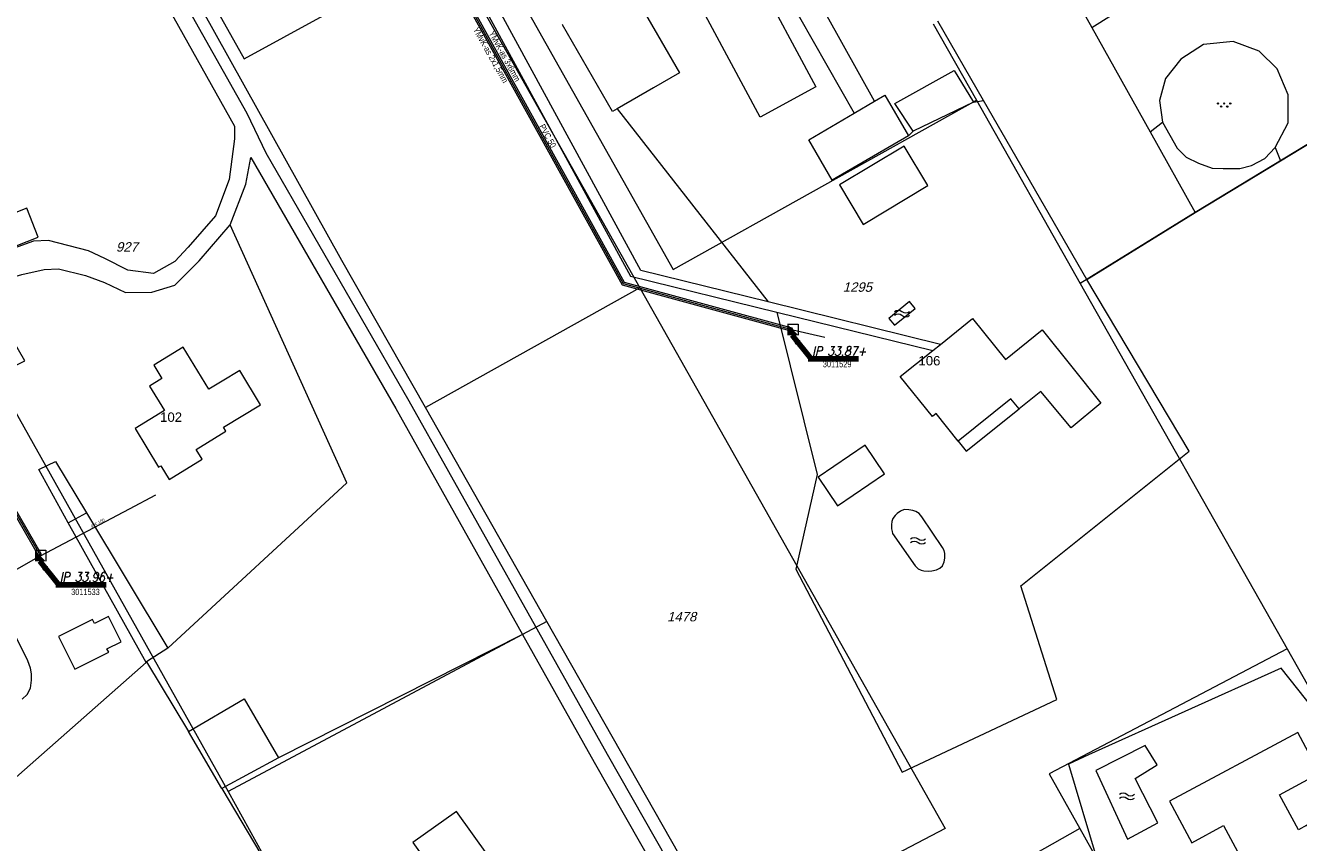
# Model space of a CAD drawing. Header units: metres. Extents: x 172462 to 175458, y 452773 to 455615.
# Tile 17 of 45: x 173428 to 173631, y 454333 to 454463. Entities that reach past the tile are written whole.
import ezdxf
from ezdxf.enums import TextEntityAlignment as Align

# ---------------------------------------------------------------- set-up
doc = ezdxf.new("R2010")
doc.units = ezdxf.units.M
doc.header["$MEASUREMENT"] = 0
for name, pattern in [('DGN Style 2', [107.046567, 64.22794, -42.818627]), ('DGN Style 3', [149.865194, 107.046567, -42.818627]), ('DGN Style 7', [214.093135, 96.341911, -42.818627, 32.11397, -42.818627])]:
    doc.linetypes.add(name, pattern=pattern)
for name, color, linetype, lineweight in [('BGT Ondergrond', 7, 'Continuous', 0), ('DKK ondergrond', 7, 'Continuous', 0), ('DWA materiaal-diameter (revisie)', 11, 'Continuous', 0), ('DWA uitlegger (revisie)', 11, 'DGN Style 2', 0), ('Meldgebied', 5, 'Continuous', 40), ('Pers-druk hoofdleiding (stramien) (revisie)', 30, 'DGN Style 7', 0), ('Pers-druk IP-putnummer (revisie)', 30, 'Continuous', 0), ('Pers-druk materiaal-diameter (revisie)', 30, 'Continuous', 0), ('Pers-druk put (revisie)', 30, 'Continuous', 0), ('Pers-druk signaleringskabel (revisie)', 3, 'DGN Style 2', 0), ('Pers-druk tekst signaleringkabel (revisie)', 3, 'Continuous', 0), ('Pers-druk tekst voedingskabel (revisie)', 1, 'Continuous', 0), ('Pers-druk voedingkabel (revisie)', 30, 'DGN Style 3', 0)]:
    doc.layers.add(name, color=color, linetype=linetype, lineweight=lineweight)
doc.styles.add('Style-Arial', font='arial.ttf')
doc.styles.add('Style-arial I 0.26180', font='arial.shx', dxfattribs={"oblique": 15})
doc.styles.add('Style-ITALICS', font='ITALICS.shx')
doc.styles.add('Style-WORKING', font='WORKING.shx')
doc.dimstyles.new('CT 1 10', dxfattribs={"dimtxt": 0.02, "dimasz": 0.02, "dimexe": 0.01, "dimexo": 0.0625, "dimgap": 0.01, "dimtad": 1, "dimzin": 3, "dimdsep": 46, "dimtxsty": 'Style-Arial', "dimcen": 0.09, "dimclrd": 1, "dimclre": 1, "dimazin": 3, "dimtfac": 1, "dimtmove": 1, "dimatfit": 1, "dimfxl": 0.01, "dimfxlon": 1, "dimfrac": 2, "dimtolj": 1, "dimtzin": 3, "dimlwd": 13, "dimlwe": 13, "dimarcsym": 0})

# ---------------------------------------------------------------- blocks, each defined once
blk = doc.blocks.new('TerminatorOpen_0.5')
at = {"color": 0, "linetype": 'ByBlock', "lineweight": -2}
for q in [(-1, 0.25), (-1, 0), (-1, -0.25)]:
    blk.add_line((0, 0), q, dxfattribs=at)
blk = doc.blocks.new('pomp')
at = {"layer": 'Pers-druk put (revisie)', "flags": 128}
blk.add_lwpolyline([(-1.75, 1.75), (1.75, 1.75), (1.75, -1.75)], dxfattribs=at)
at = {"layer": 'Pers-druk put (revisie)', "extrusion": (0, 0, -1)}
blk.add_solid([(1.75, 1.75), (1.75, -1.75), (-1.75, -1.75)], dxfattribs=at)
blk = doc.blocks.new('BGT-296')
at = {"layer": 'BGT Ondergrond', "color": 140, "linetype": 'Continuous', "lineweight": 0, "extrusion": (0, 0, -1)}
for centre in [(0.04, -0.026), (0.04, -0.066)]:
    blk.add_arc(centre, 0.0608, 48.8879, 131.1121, dxfattribs=at)
at = {"layer": 'BGT Ondergrond', "color": 140, "linetype": 'Continuous', "lineweight": 0}
for centre in [(0.04, 0.066), (0.04, 0.026)]:
    blk.add_arc(centre, 0.0608, 228.8879, 311.1121, dxfattribs=at)
blk = doc.blocks.new('*U12')
at = {"layer": 'BGT Ondergrond', "color": 7, "linetype": 'Continuous', "lineweight": 0}
for centre in [(-0.3, 0.35), (0, 0.25), (-0.1, -0.05), (0.1, -0.45), (0.2, -0.15)]:
    blk.add_circle(centre, 0.0447, dxfattribs=at)
blk = doc.blocks.new('BGT-271C')
at = {"layer": 'BGT Ondergrond', "color": 7, "linetype": 'Continuous', "lineweight": 0, "xscale": 0.07267220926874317, "yscale": 0.07267220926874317, "zscale": 0.07267220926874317, "rotation": 243.434948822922}
blk.add_blockref('*U12', (0, 0), dxfattribs=at)

msp = doc.modelspace()

# ---------------------------------------------------------------- linework, layer by layer
at = {"layer": 'BGT Ondergrond', "color": 7, "linetype": 'Continuous', "lineweight": 0, "flags": 128}
for points in [[(173464.16, 454534.12), (173468.9, 454525.58), (173482.57, 454501.08), (173524.83, 454423.46), (173548.2, 454417.73)], [(173546.8, 454419.38), (173526.51, 454424.37), (173484.3, 454501.9), (173470.58, 454526.52)], [(173430.63, 454516.08), (173463.21, 454458.16), (173494.25, 454475.16), (173482.67, 454499)], [(173641.08, 454133.27), (173640.57, 454134.29), (173621.36, 454171.23), (173521.16, 454347.18), (173489.52, 454403.57), (173466.68, 454443.1), (173463.68, 454449.41), (173452.81, 454468.7), (173436.32, 454496.92), (173430.5, 454508.18), (173428.14, 454512.48), (173427.45, 454514.4)], [(173628.55, 454441.9), (173659.34, 454460.53), (173631.04, 454510.76)], [(173450.49, 454467.36), (173461.67, 454447.41), (173461.66, 454445.4), (173460.81, 454438.91), (173458.59, 454433.11), (173454.26, 454428.09), (173452.14, 454425.8), (173448.73, 454423.89), (173444.65, 454424.46), (173440.95, 454426.31), (173438.33, 454427.52), (173431.99, 454429.18), (173429.57, 454429.05), (173419.28, 454425.32), (173382.4, 454489.29)], [(173538.43, 454468.74), (173536.31, 454475.69), (173536.41, 454478.44), (173537.24, 454481.72), (173538.07, 454482.64), (173539.62, 454483), (173541.63, 454481.07), (173545.27, 454476.31), (173560.54, 454449.49)], [(173598.46, 454463.15), (173601.61, 454465.11), (173595.39, 454477.3), (173596.32, 454479.48), (173598.64, 454479.58), (173601.36, 454479.9), (173605.14, 454482.17)], [(173563.76, 454451.37), (173551.02, 454474.37), (173547.9, 454478.47)], [(173592.51, 454473.8), (173598.46, 454463.15)], [(173581.18, 454451.49), (173573.88, 454464.13)], [(173598.46, 454463.15), (173607.76, 454446.49)], [(173629.79, 454452.4), (173628.02, 454456.56), (173625.14, 454459.39), (173620.98, 454460.89), (173616.25, 454460.41), (173612.66, 454458.11), (173610.19, 454455), (173609.25, 454451.51), (173609.7, 454448.06)], [(173627.71, 454443.99), (173629.79, 454447.93), (173629.79, 454452.4)], [(173522.72, 454450.16), (173546.8, 454419.38)], [(173579.55, 454451.25), (173581.18, 454451.49)], [(173597.65, 454422.97), (173581.18, 454451.49)], [(173607.76, 454446.49), (173609.7, 454448.06)], [(173609.7, 454448.06), (173612.08, 454443.88), (173613.51, 454442.45), (173615.49, 454441.52), (173617.66, 454440.69), (173619.42, 454440.65), (173622.05, 454440.65), (173623.9, 454441.11), (173626.03, 454442.26), (173627.71, 454443.99)], [(173569.21, 454445.88), (173569.94, 454446.61)], [(173607.76, 454446.49), (173614.92, 454433.66)], [(173627.71, 454443.99), (173628.55, 454441.9)], [(173460.98, 454431.68), (173463.47, 454438.17), (173464.24, 454442.43)], [(173464.24, 454442.43), (173487.4, 454402.36), (173507.6, 454366.35)], [(173614.92, 454433.66), (173628.55, 454441.9)], [(173422, 454426.48), (173430.31, 454429.69), (173428.52, 454434.33), (173420.21, 454431.11), (173422, 454426.48)], [(173597.65, 454422.97), (173614.92, 454433.66)], [(173424.34, 454410.8), (173425.59, 454408.67), (173428.2, 454409.98), (173421.42, 454421.62), (173423.83, 454422.36), (173425.9, 454423.22), (173427.72, 454423.74), (173431.26, 454424.52), (173433.58, 454424.67), (173437.86, 454423.57), (173440.92, 454422.48), (173444.23, 454420.89), (173448.44, 454420.95), (173452.11, 454422.04), (173456.03, 454425.94), (173460.98, 454431.68)], [(173451.01, 454364.16), (173479.55, 454390.54), (173460.98, 454431.68)], [(173548.2, 454417.73), (173554.6, 454391.85), (173551.19, 454376.75), (173568.17, 454344.4), (173592.89, 454355.95), (173587.13, 454374.11), (173613.98, 454395.57), (173597.65, 454422.97)], [(173574.3, 454412.61), (173546.8, 454419.38)], [(173569.36, 454419.42), (173566.07, 454416.72), (173566.95, 454415.65), (173570.24, 454418.35), (173569.36, 454419.42)], [(173548.2, 454417.73), (173573.08, 454411.63)], [(173424.34, 454410.8), (173376.99, 454382.96), (173402.31, 454342.68), (173408.46, 454333.67), (173416.34, 454334.4), (173447.53, 454361.89)], [(173577.11, 454397.19), (173578.41, 454395.56), (173586.85, 454402.3)], [(173557.85, 454386.87), (173565.36, 454391.98), (173562.28, 454396.52), (173554.76, 454391.41), (173557.85, 454386.87)], [(173574.62, 454380.22), (173571.33, 454385.09), (173570.9, 454385.62), (173570.38, 454385.97), (173569.88, 454386.13), (173569.26, 454386.24), (173568.5, 454386.26), (173567.91, 454386.03), (173567.41, 454385.65), (173567.05, 454385.3), (173566.71, 454384.86), (173566.54, 454384.35), (173566.46, 454383.82), (173566.49, 454383.21), (173566.57, 454382.74), (173566.66, 454382.45), (173570.28, 454377.27), (173570.74, 454376.81), (173571.24, 454376.6), (173571.62, 454376.5), (173572.31, 454376.44), (173572.94, 454376.5), (173573.66, 454376.65), (173574.2, 454376.93), (173574.63, 454377.3), (173574.91, 454377.91), (173574.98, 454378.53), (173574.98, 454379.24), (173574.86, 454379.75), (173574.62, 454380.22)], [(173427.77, 454356.02), (173428.54, 454356.77), (173429.07, 454357.8), (173429.27, 454359.06), (173429.24, 454360.07), (173429.08, 454360.98), (173428.65, 454362.14), (173426.8, 454365.9)], [(173507.6, 454366.35), (173468.65, 454346.66)], [(173507.6, 454366.35), (173519.03, 454345.98), (173528.8, 454328.82)], [(173447.62, 454361.95), (173454.29, 454350.87)], [(173665.86, 454268.19), (173666.79, 454277.1), (173661.99, 454293.55), (173654.78, 454322.56), (173644.43, 454341.13), (173628.64, 454360.99), (173597.9, 454347.17), (173594.73, 454345.66), (173599.16, 454330.87), (173609.51, 454319.79), (173625.77, 454293.55), (173644.99, 454266.57), (173664.02, 454266.21)], [(173605.37, 454343.36), (173608.85, 454345.54), (173606.94, 454348.65), (173599.07, 454344.65), (173604.15, 454333.67)], [(173604.15, 454333.67), (173609, 454336.31), (173605.37, 454343.36)], [(173459.6, 454341.79), (173472.07, 454320.83)]]:
    msp.add_lwpolyline(points, dxfattribs=at)
at = {"layer": 'BGT Ondergrond', "color": 7, "linetype": 'Continuous', "lineweight": 13, "flags": 128}
for points in [[(173538.43, 454468.74), (173544.56, 454472.03), (173554.43, 454453.66), (173545.5, 454448.86), (173535.63, 454467.24)], [(173520.48, 454467.32), (173524.65, 454469.73), (173532.63, 454455.9), (173528.48, 454453.5), (173522.72, 454450.16)], [(173522.72, 454450.16), (173521.96, 454449.72), (173513.96, 454463.54), (173514.1, 454463.63)], [(173569.94, 454446.61), (173567.03, 454451.01), (173576.46, 454456.28), (173579.55, 454451.25)], [(173563.76, 454451.37), (173565.44, 454452.35), (173569.21, 454445.88)], [(173560.54, 454449.49), (173563.76, 454451.37)], [(173579.55, 454451.25), (173569.94, 454446.61)], [(173569.21, 454445.88), (173557.04, 454438.79), (173553.27, 454445.25), (173560.54, 454449.49)], [(173561.95, 454431.74), (173572.29, 454437.92), (173568.52, 454444.24), (173558.17, 454438.06), (173561.95, 454431.74)], [(173574.3, 454412.61), (173579.43, 454416.72), (173584.65, 454410.2), (173590.54, 454414.91), (173595.25, 454409.02)], [(173465.82, 454402.96), (173462.52, 454408.45), (173459.7, 454406.74), (173457.56, 454405.44), (173455.22, 454409.27), (173453.44, 454412.17), (173448.75, 454409.29)], [(173577.11, 454397.19), (173573.61, 454401.56), (173573.01, 454401.08), (173567.89, 454407.49), (173573.08, 454411.63)], [(173573.08, 454411.63), (173574.3, 454412.61)], [(173448.75, 454409.29), (173450.06, 454407.16), (173448.1, 454405.96), (173450.49, 454402.05), (173445.77, 454399.17), (173449.54, 454393.02), (173449.88, 454393.23), (173451.2, 454391.07), (173456.47, 454394.3), (173455.53, 454395.83), (173460.29, 454398.75), (173459.9, 454399.38), (173465.82, 454402.96)], [(173595.25, 454409.02), (173599.89, 454403.21), (173595.15, 454399.28), (173590.33, 454405.09), (173586.85, 454402.3)], [(173585.54, 454403.93), (173577.11, 454397.19)], [(173586.85, 454402.3), (173585.54, 454403.93)], [(173430.44, 454392.64), (173431.85, 454393.32), (173433.1, 454393.92)], [(173433.1, 454393.92), (173438.05, 454385.72)], [(173435.08, 454384.13), (173430.44, 454392.64)], [(173438.05, 454385.72), (173451.01, 454364.16)], [(173447.53, 454361.89), (173435.08, 454384.13)], [(173441.53, 454369.21), (173439.31, 454368.11), (173439.01, 454368.72), (173433.58, 454366.02), (173436.16, 454360.82), (173441.58, 454363.51), (173441.3, 454364.06), (173443.54, 454365.17), (173441.53, 454369.21)], [(173451.01, 454364.16), (173447.62, 454361.95)], [(173447.62, 454361.95), (173447.53, 454361.89)], [(173454.29, 454350.87), (173463.19, 454356.1), (173468.65, 454346.66)], [(173459.6, 454341.79), (173454.29, 454350.87)], [(173620.81, 454329.47), (173623.48, 454324.53), (173635.4, 454330.97), (173632.73, 454335.91), (173631.41, 454335.19), (173628.41, 454340.78), (173634.79, 454344.2), (173631.31, 454350.69), (173610.86, 454339.73), (173614.4, 454333.13), (173619.48, 454335.86), (173622.44, 454330.34)], [(173468.65, 454346.66), (173459.6, 454341.79)], [(173490.12, 454333.16), (173495.22, 454326.02), (173502.18, 454330.98), (173497.08, 454338.13), (173490.12, 454333.16)]]:
    msp.add_lwpolyline(points, dxfattribs=at)
at = {"layer": 'BGT Ondergrond', "color": 7, "linetype": 'DGN Style 2', "lineweight": 0, "flags": 128}
msp.add_lwpolyline([(173435.08, 454384.13), (173438.05, 454385.72)], dxfattribs=at)
at = {"layer": 'DKK ondergrond', "color": 6, "linetype": 'Continuous', "lineweight": 0, "flags": 128}
for points in [[(173468.57, 454536.49), (173531.62, 454424.54), (173580.03, 454451.54)], [(173463.12, 454533.56), (173526.35, 454421.6)], [(173492.11, 454402.51), (173478.78, 454425.96), (173429.66, 454514.11)], [(173573.12, 454463.74), (173580.03, 454451.54)], [(173659.34, 454460.53), (173614.92, 454433.66), (173596.59, 454422.31)], [(173580.03, 454451.54), (173596.59, 454422.31)], [(173526.35, 454421.6), (173492.11, 454402.51)], [(173526.35, 454421.6), (173575.03, 454335.41)], [(173596.59, 454422.31), (173629.61, 454364.03)], [(173424.57, 454405.61), (173460.63, 454341.29)], [(173511.47, 454368.43), (173492.11, 454402.51)], [(173511.47, 454368.43), (173460.63, 454341.29)], [(173540.51, 454317.31), (173511.47, 454368.43)], [(173629.61, 454364.03), (173591.64, 454344.12)], [(173629.61, 454364.03), (173731.18, 454184.74)], [(173591.64, 454344.12), (173596.55, 454335.37)], [(173460.63, 454341.29), (173467.35, 454329.18)], [(173575.03, 454335.41), (173540.51, 454317.31)], [(173596.55, 454335.37), (173546.25, 454306.98)], [(173596.55, 454335.37), (173607.87, 454315.15)]]:
    msp.add_lwpolyline(points, dxfattribs=at)
at = {"layer": 'DWA uitlegger (revisie)', "linetype": 'Continuous'}
for p, q in [((173550.74, 454414.93), (173555.85, 454413.74)), ((173430.68, 454378.89), (173426.12, 454376.29))]:
    msp.add_line(p, q, dxfattribs=at)
at = {"layer": 'DWA uitlegger (revisie)', "linetype": 'Continuous', "flags": 128}
msp.add_lwpolyline([(173430.68, 454378.89), (173444.9, 454386.4), (173449.09, 454388.63)], dxfattribs=at)
at = {"layer": 'Meldgebied'}
msp.add_rational_spline([(173886.48, 454940.1), (173810.66, 454919.59), (173735.88, 454895.58), (173559.06, 454831.42), (173382.23, 454767.25), (173335.51, 454752.28), (173297.91, 454720.75), (173118.26, 454570.12), (172938.61, 454419.49), (172892.93, 454381.19), (172869.45, 454326.4), (172868.91, 454325.14), (172868.37, 454323.89), (172831.65, 454238.2), (172859.99, 454149.4), (172864.32, 454135.82), (172868.66, 454122.25), (172882.72, 454078.19), (172911.6, 454042.08), (172988.36, 453946.14), (173065.12, 453850.19), (173127.84, 453771.79), (173227.37, 453758.55), (173396.88, 453662.15), (173566.39, 453565.75), (173645.01, 453555.29), (173715.29, 453592.07), (174010.54, 453746.62), (174305.79, 453901.16), (174311.32, 453912.56), (174316.86, 453923.96), (174363.66, 454020.32), (174326.18, 454120.66), (174295.84, 454201.89), (174265.51, 454283.12), (174258.12, 454302.89), (174254.16, 454323.62), (174225.24, 454474.75), (174196.33, 454625.88), (174183.22, 454694.4), (174207.49, 454759.81), (174234.51, 454832.64), (174261.53, 454905.48), (174241.08, 454927.44), (174220.63, 454949.4), (174119.41, 455040.82), (173987.76, 455005.2), (173937.12, 454972.65), (173886.48, 454940.1)], [1, 0.99973656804, 1, 1, 1, 0.981280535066, 1, 1, 1, 0.972729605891, 1, 1, 1, 0.936980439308, 1, 1, 1, 0.983319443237, 1, 1, 1, 0.92795740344, 1, 1, 1, 0.953173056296, 1, 1, 1, 1, 1, 0.919180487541, 1, 1, 1, 0.996456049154, 1, 1, 1, 0.963201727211, 1, 1, 1, 1, 1, 0.877857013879, 1, 1, 1], degree=2, knots=[0, 0, 0, 0.045455, 0.045455, 0.090909, 0.090909, 0.136364, 0.136364, 0.181818, 0.181818, 0.227273, 0.227273, 0.272727, 0.272727, 0.318182, 0.318182, 0.363636, 0.363636, 0.409091, 0.409091, 0.454545, 0.454545, 0.5, 0.5, 0.545455, 0.545455, 0.590909, 0.590909, 0.613636, 0.613636, 0.636364, 0.636364, 0.681818, 0.681818, 0.727273, 0.727273, 0.772727, 0.772727, 0.818182, 0.818182, 0.863636, 0.863636, 0.886364, 0.886364, 0.909091, 0.909091, 0.954545, 0.954545, 1, 1, 1], dxfattribs=at)
at = {"layer": 'Pers-druk hoofdleiding (stramien) (revisie)', "linetype": 'Continuous', "flags": 128}
for points in [[(173491.07, 454481.23), (173523.67, 454422.29), (173550.74, 454414.93)], [(173330.75, 454461.71), (173375.21, 454381.44), (173416.59, 454403.23), (173430.68, 454378.89)]]:
    msp.add_lwpolyline(points, dxfattribs=at)
at = {"layer": 'Pers-druk signaleringskabel (revisie)', "linetype": 'Continuous', "flags": 128}
for points in [[(173461.64, 454533.92), (173464.63, 454528.45), (173490.85, 454481.11), (173490.98, 454480.89), (173523.51, 454422.08), (173550.44, 454414.76), (173550.74, 454414.93), (173550.74, 454414.93)], [(173330.65, 454461.37), (173375.11, 454381.11), (173416.49, 454402.89), (173430.34, 454378.98), (173430.68, 454378.89), (173430.68, 454378.89)]]:
    msp.add_lwpolyline(points, dxfattribs=at)
at = {"layer": 'Pers-druk voedingkabel (revisie)', "linetype": 'Continuous', "flags": 128}
for points in [[(173459.67, 454532.91), (173459.45, 454533.3), (173420.87, 454512.37), (173346.27, 454470.67), (173330.85, 454462.05), (173375.31, 454381.78), (173416.68, 454403.56), (173430.77, 454379.23), (173430.68, 454378.89), (173430.68, 454378.89)], [(173461.84, 454534.6), (173465.07, 454528.69), (173491.17, 454481.58), (173523.84, 454422.51), (173550.57, 454415.24), (173550.74, 454414.93), (173550.74, 454414.93)]]:
    msp.add_lwpolyline(points, dxfattribs=at)

# ---------------------------------------------------------------- block references
at = {"layer": 'BGT Ondergrond', "color": 7, "linetype": 'Continuous', "lineweight": 0}
for name, p, xscale, yscale, zscale in [('BGT-271C', (173619.57, 454450.77), 30, 30, 30), ('BGT-296', (173568.15, 454417.54), 15, 15, 15), ('BGT-296', (173570.72, 454381.29), 15, 15, 15), ('BGT-296', (173604.04, 454340.55), 15, 15, 15)]:
    msp.add_blockref(name, p, dxfattribs=dict(at, xscale=xscale, yscale=yscale, zscale=zscale))
at = {"layer": 'Pers-druk put (revisie)', "xscale": 0.5, "yscale": 0.5, "zscale": 0.5}
for p in [(173550.74, 454414.93), (173430.68, 454378.89)]:
    msp.add_blockref('pomp', p, dxfattribs=at)

# ---------------------------------------------------------------- texts
at = {"layer": 'BGT Ondergrond', "color": 7, "linetype": 'Continuous', "lineweight": 0, "style": 'Style-Arial'}
for s, p in [('106  ', (173573.12, 454410)), ('102  ', (173452.11, 454401))]:
    msp.add_text(s, height=1.5, dxfattribs=at).set_placement(p, align=Align.MIDDLE_CENTER)
at = {"layer": 'DKK ondergrond', "color": 6, "linetype": 'Continuous', "lineweight": 0, "style": 'Style-arial I 0.26180', "oblique": 15}
for s, p in [('927', (173444.48, 454428.15)), ('1295', (173561.03, 454421.74)), ('1478', (173533, 454369.18))]:
    msp.add_text(s, height=1.5, dxfattribs=at).set_placement(p, align=Align.MIDDLE_CENTER)
at = {"layer": 'DWA materiaal-diameter (revisie)', "style": 'Style-WORKING', "width": 0.858582}
msp.add_text('pvc 160', height=0.495, rotation=24.9451, dxfattribs=at).set_placement((173440.99, 454384.45), align=Align.RIGHT)
at = {"layer": 'Pers-druk IP-putnummer (revisie)', "style": 'Style-WORKING', "width": 0.858588}
for s, p in [('3011529', (173555.52, 454408.96)), ('3011533', (173435.58, 454372.63))]:
    msp.add_text(s, height=0.99, dxfattribs=at).set_placement(p)
at = {"layer": 'Pers-druk IP-putnummer (revisie)', "char_height": 1.5, "attachment_point": 7, "rotation": 0.0003, "line_spacing_factor": 0.6, "style": 'Style-ITALICS'}
for s, insert in [('\\H1x;\\W0.833333;IP 33.87+', (173553.83, 454410.79)), ('\\H1x;\\W0.833333;IP 33.96+', (173433.75, 454374.75))]:
    msp.add_mtext(s, dxfattribs=dict(at, insert=insert))
at = {"layer": 'Pers-druk materiaal-diameter (revisie)', "style": 'Style-WORKING', "width": 0.858588}
msp.add_text('PVC 50', height=0.99, rotation=298.7416, dxfattribs=at).set_placement((173510.23, 454447.38))
at = {"layer": 'Pers-druk tekst signaleringkabel (revisie)', "style": 'Style-WORKING', "width": 0.858588}
msp.add_text('YMvK-as 2x1,5mm', height=0.99, rotation=299.2566, dxfattribs=at).set_placement((173500.54, 454463.3), align=Align.TOP_LEFT)
at = {"layer": 'Pers-druk tekst voedingskabel (revisie)', "style": 'Style-WORKING', "width": 0.858588}
msp.add_text('YMvK-as 3x6mm', height=0.99, rotation=298.8544, dxfattribs=at).set_placement((173503.04, 454462.7), align=Align.TOP_LEFT)

# ---------------------------------------------------------------- leaders
at = {"layer": 'Pers-druk IP-putnummer (revisie)', "annotation_type": 0, "has_hookline": 1, "hookline_direction": 0, "horizontal_direction": (1, 5e-06, 0)}
for points, text_width in [([(173550.62, 454414.06), (173553.67, 454410.29), (173553.21, 454410.29)], 8), ([(173430.56, 454378.02), (173433.6, 454374.25), (173433.13, 454374.25)], 8.02)]:
    msp.add_leader(points, dimstyle='CT 1 10', override={"dimtxt": 1.5, "dimasz": 1.5, "dimgap": 0, "dimtxsty": 'Style-ITALICS', "dimclrd": 0, "dimldrblk": 'TerminatorOpen_0.5', "dimlwd": 65534}, dxfattribs=dict(at, text_width=text_width))

doc.saveas('drawing.dxf')
